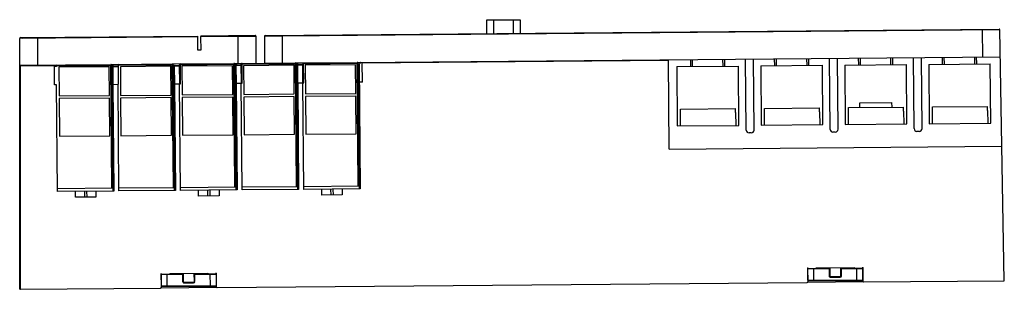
# Model space of a CAD drawing. Header units: millimetres. Extents: x 53 to 404, y 268 to 364.
import ezdxf

# ---------------------------------------------------------------- set-up
doc = ezdxf.new("R2010")
doc.units = ezdxf.units.MM
doc.header["$LTSCALE"] = 40.98882
doc.layers.get('0').update_dxf_attribs({"linetype": 'CONTINUOUS'})

msp = doc.modelspace()

# ---------------------------------------------------------------- linework, layer by layer
at = {"color": 7}
for p, q in [((219.45, 359.15), (219.45, 364.09)), ((219.45, 364.09), (231.42, 364.09)), ((221.85, 364.09), (221.85, 359.17)), ((229.02, 359.24), (229.02, 364.09)), ((231.42, 364.09), (231.42, 359.26)), ((140.28, 358.46), (402.46, 360.75)), ((402.76, 360.45), (146.23, 358.21)), ((396.36, 360.4), (396.36, 360.7)), ((396.36, 360.4), (396.53, 350.8)), ((404.33, 270.86), (402.76, 360.45)), ((116.25, 357.95), (52.6, 357.4)), ((52.6, 267.79), (52.6, 357.4)), ((52.89, 357.7), (116.25, 358.25)), ((59, 357.45), (53.45, 357.41)), ((58.99, 357.75), (59, 357.45)), ((59, 357.45), (59, 347.85)), ((116.29, 353.25), (116.25, 358.25)), ((137.03, 358.13), (117.24, 357.96)), ((117.24, 357.96), (117.28, 353.26)), ((136.73, 358.43), (117.54, 358.26)), ((130.63, 358.08), (130.63, 358.38)), ((130.63, 348.48), (130.63, 358.08)), ((137.03, 348.53), (137.03, 358.13)), ((146.39, 358.21), (139.99, 358.16)), ((139.99, 358.16), (139.99, 348.56)), ((146.38, 358.51), (146.39, 358.21)), ((146.39, 358.21), (146.39, 348.61)), ((117.28, 353.26), (116.29, 353.25)), ((85.17, 348.08), (107.12, 348.27)), ((107.5, 304.17), (107.12, 348.27)), ((107.17, 348.27), (129.12, 348.46)), ((110.08, 341.2), (110.02, 348.3)), ((129.5, 304.36), (129.12, 348.46)), ((129.16, 348.46), (151.12, 348.66)), ((130.06, 348.47), (130.07, 347.97)), ((131.72, 348.19), (151.42, 348.36)), ((132.08, 341.4), (132.02, 348.49)), ((151.5, 304.55), (151.12, 348.66)), ((151.16, 348.66), (173.12, 348.85)), ((151.42, 348.36), (151.8, 304.55)), ((151.85, 304.55), (151.47, 348.36)), ((153.72, 348.38), (173.42, 348.55)), ((153.78, 341.59), (153.72, 348.38)), ((154.08, 341.59), (154.02, 348.68)), ((173.5, 304.74), (173.12, 348.85)), ((173.16, 348.85), (402.93, 350.85)), ((173.42, 348.55), (173.8, 304.74)), ((173.85, 304.74), (173.47, 348.55)), ((173.47, 348.35), (174.08, 348.36)), ((174.16, 303.66), (173.77, 348.35)), ((173.86, 348.35), (174.25, 303.66)), ((174.08, 348.56), (174.08, 348.36)), ((284.31, 349.52), (174.97, 348.56)), ((175.03, 341.77), (174.97, 348.86)), ((284.59, 317.82), (284.31, 349.82)), ((292.31, 347.39), (292.29, 349.89)), ((292.79, 349.89), (292.81, 347.39)), ((303.85, 347.49), (303.83, 349.99)), ((304.33, 349.99), (304.35, 347.49)), ((312.13, 324.66), (311.9, 350.06)), ((314.93, 324.68), (314.71, 350.08)), ((322.31, 347.65), (322.29, 350.15)), ((322.79, 350.15), (322.81, 347.65)), ((333.85, 347.75), (333.83, 350.25)), ((334.33, 350.25), (334.35, 347.75)), ((342.12, 324.92), (341.9, 350.32)), ((344.93, 324.95), (344.71, 350.34)), ((352.31, 347.91), (352.28, 350.41)), ((352.78, 350.41), (352.81, 347.92)), ((363.85, 348.01), (363.83, 350.51)), ((364.33, 350.52), (364.35, 348.02)), ((372.12, 325.18), (371.9, 350.58)), ((374.93, 325.21), (374.71, 350.61)), ((377.33, 348.13), (399.33, 348.32)), ((382.3, 348.17), (382.28, 350.67)), ((382.78, 350.68), (382.8, 348.18)), ((393.85, 348.27), (393.83, 350.77)), ((394.33, 350.78), (394.35, 348.28)), ((399.51, 327.12), (399.33, 348.32)), ((52.6, 347.8), (85.12, 348.08)), ((52.6, 347.8), (52.9, 347.5)), ((64.99, 347.6), (52.9, 347.5)), ((52.9, 267.79), (52.9, 347.5)), ((65.05, 340.81), (64.99, 347.9)), ((65.06, 347.9), (65.06, 347.4)), ((65.72, 347.41), (65.06, 347.4)), ((65.72, 347.61), (85.42, 347.78)), ((65.72, 347.61), (65.72, 347.41)), ((84.6, 347.25), (66.55, 347.09)), ((66.55, 347.09), (66.64, 336.84)), ((84.69, 337), (84.6, 347.25)), ((85.5, 303.97), (85.12, 348.08)), ((85.8, 303.98), (85.42, 347.78)), ((85.85, 303.98), (85.47, 347.78)), ((86.07, 347.59), (85.47, 347.58)), ((86.16, 302.89), (85.77, 347.28)), ((87.74, 347.3), (85.83, 347.29)), ((85.83, 347.29), (85.89, 340.99)), ((86.13, 347.59), (87.74, 347.6)), ((87.72, 347.8), (107.42, 347.97)), ((87.72, 347.8), (87.78, 341.01)), ((106.6, 347.44), (88.55, 347.28)), ((88.55, 347.28), (88.64, 337.03)), ((106.69, 337.19), (106.6, 347.44)), ((107.42, 347.97), (107.8, 304.17)), ((107.47, 347.97), (107.85, 304.17)), ((107.47, 347.77), (108.07, 347.78)), ((108.16, 303.08), (107.77, 347.48)), ((109.74, 347.49), (107.83, 347.48)), ((107.83, 347.48), (107.89, 341.19)), ((108.13, 347.78), (109.74, 347.79)), ((109.72, 347.99), (129.42, 348.17)), ((109.78, 341.2), (109.72, 347.99)), ((128.6, 347.63), (110.55, 347.48)), ((110.55, 347.48), (110.64, 337.22)), ((128.69, 337.38), (128.6, 347.63)), ((129.8, 304.36), (129.42, 348.17)), ((129.85, 304.36), (129.47, 348.17)), ((130.07, 347.97), (129.47, 347.97)), ((130.16, 303.28), (129.77, 347.67)), ((131.74, 347.69), (129.83, 347.67)), ((129.83, 347.67), (129.89, 341.38)), ((130.13, 347.97), (131.74, 347.99)), ((131.78, 341.39), (131.72, 348.19)), ((150.6, 347.82), (132.55, 347.67)), ((132.55, 347.67), (132.64, 337.42)), ((150.69, 337.57), (150.6, 347.82)), ((152.07, 348.16), (151.47, 348.16)), ((152.16, 303.47), (151.77, 347.86)), ((153.74, 347.88), (151.83, 347.86)), ((151.83, 347.86), (151.89, 341.57)), ((152.13, 348.16), (153.74, 348.18)), ((172.6, 348.02), (154.55, 347.86)), ((154.55, 347.86), (154.64, 337.61)), ((172.69, 337.76), (172.6, 348.02)), ((287.33, 347.34), (309.33, 347.54)), ((287.33, 347.34), (287.52, 326.14)), ((309.51, 326.34), (309.33, 347.54)), ((317.33, 347.61), (339.33, 347.8)), ((317.33, 347.61), (317.51, 326.41)), ((339.51, 326.6), (339.33, 347.8)), ((347.33, 347.87), (369.33, 348.06)), ((347.33, 347.87), (347.51, 326.67)), ((369.51, 326.86), (369.33, 348.06)), ((377.33, 348.13), (377.51, 326.93)), ((107.92, 341.19), (109.73, 341.2)), ((107.92, 341.19), (108.25, 303.09)), ((110.07, 303.1), (109.73, 341.2)), ((109.8, 341.2), (110.08, 341.2)), ((129.92, 341.38), (131.73, 341.39)), ((129.92, 341.38), (130.25, 303.28)), ((132.06, 303.29), (131.73, 341.39)), ((131.8, 341.39), (132.08, 341.4)), ((151.92, 341.57), (153.73, 341.58)), ((151.92, 341.57), (152.25, 303.47)), ((154.06, 303.49), (153.73, 341.58)), ((153.8, 341.59), (154.08, 341.59)), ((175.03, 341.77), (173.92, 341.76)), ((65.73, 340.81), (65.05, 340.81)), ((66.07, 302.72), (65.73, 340.81)), ((85.92, 340.99), (87.73, 341.01)), ((85.92, 340.99), (86.25, 302.89)), ((88.07, 302.91), (87.73, 341.01)), ((154.64, 337.61), (172.69, 337.76)), ((66.64, 336.84), (84.69, 337)), ((84.7, 336.05), (66.65, 335.9)), ((66.65, 335.9), (66.77, 322.44)), ((84.82, 322.6), (84.7, 336.05)), ((88.64, 337.03), (106.69, 337.19)), ((106.7, 336.25), (88.65, 336.09)), ((88.65, 336.09), (88.77, 322.64)), ((106.82, 322.79), (106.7, 336.25)), ((110.64, 337.22), (128.69, 337.38)), ((128.7, 336.44), (110.65, 336.28)), ((110.65, 336.28), (110.77, 322.83)), ((128.81, 322.99), (128.7, 336.44)), ((132.64, 337.42), (150.69, 337.57)), ((150.7, 336.63), (132.65, 336.47)), ((132.65, 336.47), (132.77, 323.02)), ((150.81, 323.18), (150.7, 336.63)), ((172.7, 336.82), (154.65, 336.66)), ((154.65, 336.66), (154.76, 323.21)), ((172.81, 323.37), (172.7, 336.82)), ((352.7, 334.41), (364.2, 334.51)), ((352.71, 332.71), (352.7, 334.41)), ((364.21, 332.81), (364.2, 334.51)), ((288.63, 332.15), (308.31, 332.33)), ((288.64, 330.75), (288.63, 332.15)), ((288.64, 326.15), (288.64, 330.75)), ((308.32, 330.93), (308.31, 332.33)), ((308.32, 330.93), (308.4, 326.33)), ((318.63, 332.42), (338.31, 332.59)), ((318.64, 331.02), (318.63, 332.42)), ((318.64, 326.42), (318.64, 331.02)), ((338.32, 331.19), (338.31, 332.59)), ((338.32, 331.19), (338.4, 326.59)), ((348.63, 332.68), (368.31, 332.85)), ((348.64, 331.28), (348.63, 332.68)), ((348.64, 326.68), (348.64, 331.28)), ((368.32, 331.45), (368.31, 332.85)), ((368.32, 331.45), (368.4, 326.85)), ((378.62, 332.94), (398.31, 333.11)), ((378.64, 331.54), (378.62, 332.94)), ((378.64, 326.94), (378.64, 331.54)), ((398.32, 331.71), (398.31, 333.11)), ((398.32, 331.71), (398.4, 327.11)), ((377.51, 326.93), (399.51, 327.12)), ((287.52, 326.14), (309.51, 326.34)), ((313.94, 323.67), (313.13, 323.67)), ((317.51, 326.41), (339.51, 326.6)), ((343.94, 323.94), (343.13, 323.93)), ((347.51, 326.67), (369.51, 326.86)), ((373.94, 324.2), (373.13, 324.19)), ((66.77, 322.44), (84.82, 322.6)), ((88.77, 322.64), (106.82, 322.79)), ((110.77, 322.83), (128.81, 322.99)), ((132.77, 323.02), (150.81, 323.18)), ((154.76, 323.21), (172.81, 323.37)), ((284.59, 317.82), (403.49, 318.86)), ((66.06, 303.8), (85.8, 303.98)), ((86.25, 302.89), (66.07, 302.72)), ((72.5, 300.67), (72.49, 302.77)), ((75.69, 302.8), (75.7, 300.7)), ((76.65, 300.7), (76.64, 302.81)), ((79.84, 302.84), (79.85, 300.73)), ((85.82, 303.98), (85.83, 302.89)), ((88.06, 304), (107.8, 304.17)), ((108.25, 303.09), (88.07, 302.91)), ((107.82, 304.17), (107.83, 303.08)), ((110.06, 304.19), (129.8, 304.36)), ((130.25, 303.28), (110.07, 303.1)), ((116.5, 301.05), (116.48, 303.16)), ((119.68, 303.19), (119.7, 301.08)), ((120.65, 301.09), (120.63, 303.19)), ((123.83, 303.22), (123.85, 301.12)), ((129.82, 304.36), (129.83, 303.27)), ((132.06, 304.38), (151.8, 304.55)), ((152.25, 303.47), (132.06, 303.29)), ((151.82, 304.55), (151.83, 303.47)), ((154.05, 304.57), (173.8, 304.74)), ((174.25, 303.66), (154.06, 303.49)), ((160.5, 301.44), (160.48, 303.54)), ((163.68, 303.57), (163.7, 301.46)), ((164.65, 301.47), (164.63, 303.58)), ((167.83, 303.61), (167.85, 301.5)), ((173.82, 304.74), (173.83, 303.66)), ((79.85, 300.73), (72.5, 300.67)), ((123.85, 301.12), (116.5, 301.05)), ((167.85, 301.5), (160.5, 301.44)), ((334.05, 275.45), (334.16, 275.45)), ((334.05, 275.45), (334.09, 270.45)), ((334.2, 271), (334.16, 275.45)), ((341.76, 275.12), (334.16, 275.05)), ((334.36, 275.25), (341.96, 275.32)), ((336.3, 270.82), (336.26, 275.27)), ((337.16, 275.48), (350.76, 275.59)), ((337.16, 275.28), (337.16, 275.48)), ((337.86, 275.48), (337.86, 275.28)), ((341.96, 275.32), (341.76, 275.12)), ((341.76, 275.12), (341.78, 272.62)), ((341.96, 275.32), (341.98, 272.62)), ((345.96, 275.35), (353.56, 275.42)), ((345.98, 272.65), (345.96, 275.35)), ((345.96, 275.35), (346.16, 275.15)), ((346.16, 275.15), (353.76, 275.22)), ((346.18, 272.65), (346.16, 275.15)), ((350.06, 275.39), (350.06, 275.59)), ((350.76, 275.39), (350.76, 275.59)), ((351.7, 270.95), (351.66, 275.4)), ((353.76, 275.62), (353.87, 275.62)), ((353.8, 271.17), (353.76, 275.62)), ((353.92, 270.62), (353.87, 275.62)), ((103.09, 273.43), (103.13, 268.43)), ((103.09, 273.43), (103.18, 273.43)), ((110.77, 273.1), (103.17, 273.03)), ((103.21, 268.98), (103.17, 273.03)), ((103.37, 273.24), (110.97, 273.3)), ((105.31, 268.8), (105.27, 273.25)), ((106.2, 273.46), (119.8, 273.58)), ((106.2, 273.46), (106.2, 273.26)), ((106.9, 273.47), (106.9, 273.27)), ((110.97, 273.3), (110.77, 273.1)), ((110.77, 273.1), (110.79, 270.6)), ((110.97, 273.3), (110.99, 270.6)), ((114.97, 273.34), (122.57, 273.4)), ((114.99, 270.64), (114.97, 273.34)), ((114.97, 273.34), (115.17, 273.14)), ((115.17, 273.14), (122.77, 273.2)), ((115.19, 270.64), (115.17, 273.14)), ((119.1, 273.37), (119.1, 273.57)), ((119.8, 273.58), (119.8, 273.38)), ((120.71, 268.94), (120.67, 273.39)), ((122.78, 273.6), (122.77, 273.34)), ((122.77, 273.34), (122.77, 273.2)), ((122.77, 273.2), (122.81, 269.15)), ((122.78, 273.6), (122.92, 273.61)), ((122.96, 268.61), (122.92, 273.61)), ((334.09, 270.8), (353.91, 270.97)), ((334.2, 271), (353.8, 271.17)), ((341.78, 272.62), (341.98, 272.62)), ((342.29, 272.32), (345.69, 272.35)), ((342.29, 272.32), (342.29, 272.12)), ((342.29, 272.12), (345.69, 272.15)), ((345.69, 272.15), (345.69, 272.35)), ((345.98, 272.65), (346.18, 272.65)), ((354.12, 270.42), (404.33, 270.86)), ((52.6, 267.79), (52.9, 267.79)), ((52.9, 267.79), (102.93, 268.23)), ((103.13, 268.78), (122.61, 268.95)), ((122.96, 268.41), (103.13, 268.23)), ((103.21, 268.98), (122.81, 269.15)), ((110.79, 270.6), (110.99, 270.6)), ((111.3, 270.3), (114.7, 270.33)), ((111.3, 270.3), (111.3, 270.1)), ((111.3, 270.1), (114.7, 270.13)), ((114.7, 270.13), (114.7, 270.33)), ((114.99, 270.64), (115.19, 270.64)), ((122.96, 268.95), (122.67, 268.95)), ((122.7, 268.95), (122.7, 268.95)), ((122.84, 269.15), (122.91, 269.15)), ((123.16, 268.41), (333.89, 270.25)), ((353.92, 270.42), (334.09, 270.25))]:
    msp.add_line(p, q, dxfattribs=at)
for centre, radius, start, end in [((402.46, 360.45), 0.3, 0.9934, 90.4964), ((52.9, 357.4), 0.3, 90.5033, 180.0126), ((117.54, 357.96), 0.3, 90.5, 180.5), ((136.73, 358.13), 0.3, 0.0071, 90.4963), ((140.29, 358.16), 0.3, 90.5033, 180.0126), ((107.12, 347.97), 0.3, 0.5, 90.5), ((110.02, 348), 0.3, 90.5, 180.5), ((129.12, 348.16), 0.3, 0.5, 90.5), ((129.17, 348.16), 0.3, 0.5, 90.5), ((132.02, 348.19), 0.3, 90.5, 180.5), ((151.12, 348.36), 0.3, 0.5, 90.5), ((151.17, 348.36), 0.3, 0.5, 90.5), ((154.02, 348.38), 0.3, 90.5, 180.5), ((173.12, 348.55), 0.3, 0.5, 90.5), ((173.17, 348.55), 0.3, 0.5, 90.5), ((66.02, 347.61), 0.3, 90.4699, 180.5), ((85.12, 347.78), 0.3, 0.5, 90.5), ((85.17, 347.78), 0.3, 0.5, 90.5), ((86.13, 347.29), 0.3, 90.5457, 180.5543), ((88.02, 347.8), 0.3, 90.5199, 180.5), ((108.13, 347.48), 0.3, 90.5457, 180.5543), ((130.13, 347.67), 0.3, 90.5457, 180.5543), ((152.13, 347.86), 0.3, 90.5457, 180.5543), ((313.13, 324.67), 1, 180.5, 270.5), ((313.93, 324.67), 1, 270.5, 0.5), ((343.12, 324.93), 1, 180.5, 270.5), ((343.93, 324.94), 1, 270.5, 0.5), ((373.12, 325.19), 1, 180.5, 270.5), ((373.93, 325.2), 1, 270.5, 0.5), ((334.36, 275.05), 0.2, 90.5, 180.5), ((353.56, 275.22), 0.2, 0.5, 90.5), ((103.37, 273.04), 0.2, 90.5, 180.5), ((122.57, 273.2), 0.2, 0.5, 90.5), ((334.4, 271), 0.2, 180.5, 270.5), ((342.28, 272.62), 0.5, 180.5, 270.5), ((342.28, 272.62), 0.3, 180.5, 270.5), ((345.68, 272.65), 0.5, 270.5, 0.5), ((345.68, 272.65), 0.3, 270.5, 0.5), ((353.6, 271.17), 0.2, 270.5, 0.5), ((103.41, 268.98), 0.2, 180.5, 270.5), ((111.29, 270.6), 0.5, 180.5, 270.5), ((111.29, 270.6), 0.3, 180.5, 270.5), ((114.69, 270.63), 0.5, 270.5, 0.5), ((114.69, 270.63), 0.3, 270.5, 0.5), ((122.61, 269.15), 0.2, 270.5, 0.5)]:
    msp.add_arc(centre, radius, start, end, dxfattribs=at)
for centre, major_axis, ratio, start_param, end_param in [((174.38, 348.56), (0.3, 0.003), 0.999998, 1.570796, 3.141593), ((86.07, 347.29), (0.3, 0.003), 0.999998, 7.853982, 9.424778), ((108.07, 347.48), (0.3, 0.003), 0.999998, 7.853982, 9.424778), ((130.07, 347.67), (-0.3, -0.003), 0.999998, 4.712389, 6.283185), ((152.07, 347.86), (0.3, 0.003), 0.999998, 7.853982, 9.424778), ((102.93, 268.43), (0.2, 0.002), 0.999986, -1.570796, 0), ((123.16, 268.61), (0.2, 0.002), 0.999986, 3.141593, 4.712389), ((333.89, 270.45), (0.2, 0.002), 0.999986, -1.570796, 0), ((354.12, 270.62), (0.2, 0.002), 0.999986, -3.141593, -1.570796)]:
    msp.add_ellipse(centre, major_axis=major_axis, ratio=ratio, start_param=start_param, end_param=end_param, dxfattribs=at)
for points in [[(103.17, 273.03), (103.17, 273.1), (103.17, 273.17), (103.18, 273.24)], [(103.18, 273.24), (103.18, 273.3), (103.18, 273.37), (103.18, 273.43)]]:
    msp.add_open_spline(points, degree=3, dxfattribs=at)

doc.saveas('drawing.dxf')
